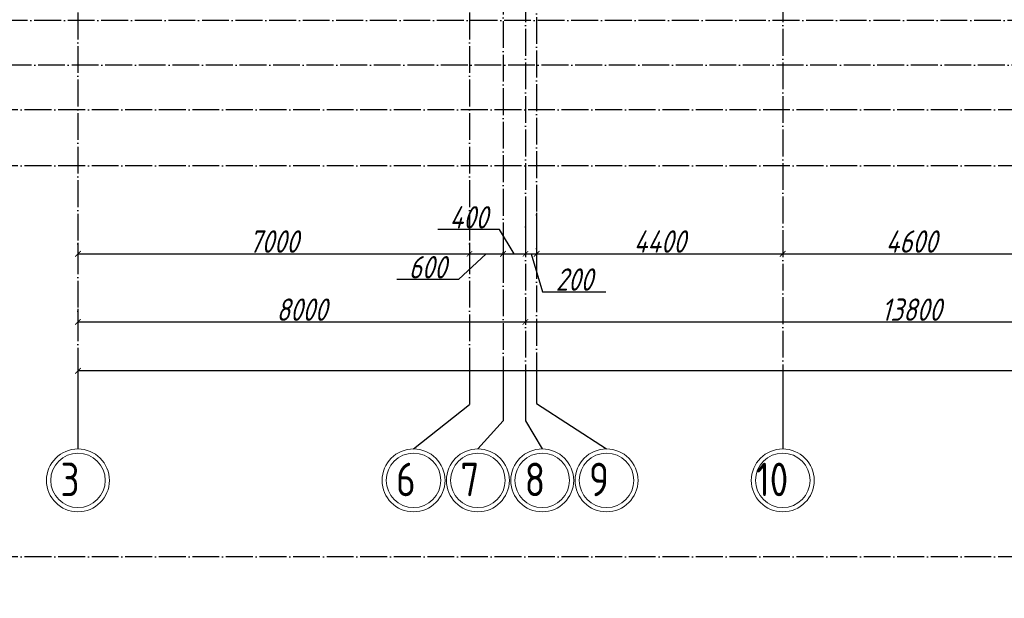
# Model space of a CAD drawing. Extents: x -4445 to 1909585, y 1860 to 289234.
# Tile 25 of 110: x 333605 to 351208, y 197464 to 207818. Entities that reach past the tile are written whole.
import ezdxf

# ---------------------------------------------------------------- set-up
doc = ezdxf.new("R2010")
doc.units = 0
doc.header["$LTSCALE"] = 0.5
doc.header["$MEASUREMENT"] = 0
doc.header["$PDMODE"] = 34
doc.header["$PDSIZE"] = 3
doc.linetypes.add('ACAD_ISO04W100', pattern=[30, 24, -3, 0, -3])
doc.layers.get('0').update_dxf_attribs({"linetype": 'CONTINUOUS', "lineweight": 18})
doc.layers.get('DEFPOINTS').update_dxf_attribs({"color": 2, "linetype": 'CONTINUOUS', "lineweight": 13})
doc.layers.add('os', color=3, linetype='CONTINUOUS')
doc.styles.add('GOST', font='isocpeur.ttf')
doc.styles.add('Isocpeur', font='isocpeui.ttf', dxfattribs={"height": 250})
doc.styles.get("Standard").update_dxf_attribs({"font": 'spds.shx', "oblique": 15})
doc.dimstyles.new('ISO-25', dxfattribs={"dimtxt": 400, "dimasz": 100, "dimexe": 50, "dimexo": 50, "dimgap": 20, "dimtad": 1, "dimdec": 0, "dimtxsty": 'Standard', "dimblk": 'ARCHTICK', "dimcen": 20, "dimclrd": 1, "dimclre": 1, "dimadec": 0, "dimazin": 0, "dimtfac": 1, "dimtdec": 0, "dimtmove": 0, "dimatfit": 3, "dimldrblk": 'ARCHTICK', "dimfxl": 1, "dimarcsym": 0})

# ---------------------------------------------------------------- blocks, each defined once
blk = doc.blocks.new('_ArchTick')
at = {"color": 0, "linetype": 'ByBlock', "const_width": 0.15}
blk.add_lwpolyline([(-0.5, -0.5), (0.5, 0.5)], dxfattribs=at)
blk = doc.blocks.new('*D2488')
at = {"color": 1, "lineweight": -2, "transparency": 16777216}
for p, q in [((334647, 203825), (334647, 203578)), ((341647, 203825), (341647, 203578)), ((334647, 203628), (341647, 203628))]:
    blk.add_line(p, q, dxfattribs=at)
at = {"layer": 'DEFPOINTS', "color": 0, "transparency": 16777216}
for p in [(334647, 203875), (341647, 203875), (341647, 203628)]:
    blk.add_point(p, dxfattribs=at)
at = {"color": 1, "lineweight": -2, "transparency": 16777216, "xscale": 100, "yscale": 100, "zscale": 100, "rotation": 180}
blk.add_blockref('_ArchTick', (334647, 203628), dxfattribs=at)
at = {"color": 1, "lineweight": -2, "transparency": 16777216, "xscale": 100, "yscale": 100, "zscale": 100}
blk.add_blockref('_ArchTick', (341647, 203628), dxfattribs=at)
at = {"color": 0, "transparency": 16777216, "insert": (338147, 203848), "char_height": 400, "attachment_point": 5}
blk.add_mtext('7000', dxfattribs=at)
blk = doc.blocks.new('*D2489')
at = {"color": 1, "lineweight": -2, "transparency": 16777216}
for p, q in [((342247, 204182), (342247, 203578)), ((341647, 203825), (341647, 203578)), ((341947, 203628), (341448, 203168)), ((341647, 203628), (342247, 203628)), ((341448, 203168), (340346, 203168))]:
    blk.add_line(p, q, dxfattribs=at)
at = {"layer": 'DEFPOINTS', "color": 0, "transparency": 16777216}
for p in [(342247, 204232), (341647, 203875), (342247, 203628)]:
    blk.add_point(p, dxfattribs=at)
at = {"color": 1, "lineweight": -2, "transparency": 16777216, "xscale": 100, "yscale": 100, "zscale": 100, "rotation": 180}
blk.add_blockref('_ArchTick', (341647, 203628), dxfattribs=at)
at = {"color": 1, "lineweight": -2, "transparency": 16777216, "xscale": 100, "yscale": 100, "zscale": 100}
blk.add_blockref('_ArchTick', (342247, 203628), dxfattribs=at)
at = {"color": 0, "transparency": 16777216, "insert": (340897, 203388), "char_height": 400, "attachment_point": 5}
blk.add_mtext('600', dxfattribs=at)
blk = doc.blocks.new('*D2490')
at = {"color": 1, "lineweight": -2, "transparency": 16777216}
for p, q in [((342647, 204283), (342647, 203578)), ((342182, 204061), (341081, 204061)), ((342447, 203628), (342182, 204061)), ((342247, 204182), (342247, 203578)), ((342247, 203628), (342647, 203628))]:
    blk.add_line(p, q, dxfattribs=at)
at = {"layer": 'DEFPOINTS', "color": 0, "transparency": 16777216}
for p in [(342247, 204232), (342647, 204333), (342647, 203628)]:
    blk.add_point(p, dxfattribs=at)
at = {"color": 1, "lineweight": -2, "transparency": 16777216, "xscale": 100, "yscale": 100, "zscale": 100, "rotation": 180}
blk.add_blockref('_ArchTick', (342247, 203628), dxfattribs=at)
at = {"color": 1, "lineweight": -2, "transparency": 16777216, "xscale": 100, "yscale": 100, "zscale": 100}
blk.add_blockref('_ArchTick', (342647, 203628), dxfattribs=at)
at = {"color": 0, "transparency": 16777216, "insert": (341632, 204281), "char_height": 400, "attachment_point": 5}
blk.add_mtext('400', dxfattribs=at)
blk = doc.blocks.new('*D2491')
at = {"color": 1, "lineweight": -2, "transparency": 16777216}
for p, q in [((342647, 204283), (342647, 203578)), ((342847, 204362), (342847, 203578)), ((342647, 203628), (342847, 203628)), ((342747, 203628), (342951, 202948)), ((342951, 202948), (344087, 202948))]:
    blk.add_line(p, q, dxfattribs=at)
at = {"layer": 'DEFPOINTS', "color": 0, "transparency": 16777216}
for p in [(342847, 204412), (342647, 204333), (342847, 203628)]:
    blk.add_point(p, dxfattribs=at)
at = {"color": 1, "lineweight": -2, "transparency": 16777216, "xscale": 100, "yscale": 100, "zscale": 100, "rotation": 180}
blk.add_blockref('_ArchTick', (342647, 203628), dxfattribs=at)
at = {"color": 1, "lineweight": -2, "transparency": 16777216, "xscale": 100, "yscale": 100, "zscale": 100}
blk.add_blockref('_ArchTick', (342847, 203628), dxfattribs=at)
at = {"color": 0, "transparency": 16777216, "insert": (343519, 203168), "char_height": 400, "attachment_point": 5}
blk.add_mtext('200', dxfattribs=at)
blk = doc.blocks.new('*D2492')
at = {"color": 1, "lineweight": -2, "transparency": 16777216}
for p, q in [((342847, 204362), (342847, 203578)), ((347247, 203990), (347247, 203578)), ((342847, 203628), (347247, 203628))]:
    blk.add_line(p, q, dxfattribs=at)
at = {"layer": 'DEFPOINTS', "color": 0, "transparency": 16777216}
for p in [(342847, 204412), (347247, 204040), (347247, 203628)]:
    blk.add_point(p, dxfattribs=at)
at = {"color": 1, "lineweight": -2, "transparency": 16777216, "xscale": 100, "yscale": 100, "zscale": 100, "rotation": 180}
blk.add_blockref('_ArchTick', (342847, 203628), dxfattribs=at)
at = {"color": 1, "lineweight": -2, "transparency": 16777216, "xscale": 100, "yscale": 100, "zscale": 100}
blk.add_blockref('_ArchTick', (347247, 203628), dxfattribs=at)
at = {"color": 0, "transparency": 16777216, "insert": (345047, 203848), "char_height": 400, "attachment_point": 5}
blk.add_mtext('4400', dxfattribs=at)
blk = doc.blocks.new('*D2493')
at = {"color": 1, "lineweight": -2, "transparency": 16777216}
for p, q in [((351847, 204092), (351847, 203578)), ((347247, 203990), (347247, 203578)), ((347247, 203628), (351847, 203628))]:
    blk.add_line(p, q, dxfattribs=at)
at = {"layer": 'DEFPOINTS', "color": 0, "transparency": 16777216}
for p in [(347247, 204040), (351847, 204142), (351847, 203628)]:
    blk.add_point(p, dxfattribs=at)
at = {"color": 1, "lineweight": -2, "transparency": 16777216, "xscale": 100, "yscale": 100, "zscale": 100, "rotation": 180}
blk.add_blockref('_ArchTick', (347247, 203628), dxfattribs=at)
at = {"color": 1, "lineweight": -2, "transparency": 16777216, "xscale": 100, "yscale": 100, "zscale": 100}
blk.add_blockref('_ArchTick', (351847, 203628), dxfattribs=at)
at = {"color": 0, "transparency": 16777216, "insert": (349547, 203848), "char_height": 400, "attachment_point": 5}
blk.add_mtext('4600', dxfattribs=at)
blk = doc.blocks.new('*D2606')
at = {"color": 1, "lineweight": -2, "transparency": 16777216}
for p, q in [((334647, 202643), (334647, 202359)), ((342647, 202643), (342647, 202359)), ((334647, 202409), (342647, 202409))]:
    blk.add_line(p, q, dxfattribs=at)
at = {"layer": 'DEFPOINTS', "color": 0, "transparency": 16777216}
for p in [(334647, 202693), (342647, 202693), (342647, 202409)]:
    blk.add_point(p, dxfattribs=at)
at = {"color": 1, "lineweight": -2, "transparency": 16777216, "xscale": 100, "yscale": 100, "zscale": 100, "rotation": 180}
blk.add_blockref('_ArchTick', (334647, 202409), dxfattribs=at)
at = {"color": 1, "lineweight": -2, "transparency": 16777216, "xscale": 100, "yscale": 100, "zscale": 100}
blk.add_blockref('_ArchTick', (342647, 202409), dxfattribs=at)
at = {"color": 0, "transparency": 16777216, "insert": (338647, 202629), "char_height": 400, "attachment_point": 5}
blk.add_mtext('8000', dxfattribs=at)
blk = doc.blocks.new('*D2607')
at = {"color": 1, "lineweight": -2, "transparency": 16777216}
for p, q in [((356447, 202967), (356447, 202359)), ((342647, 202643), (342647, 202359)), ((342647, 202409), (356447, 202409))]:
    blk.add_line(p, q, dxfattribs=at)
at = {"layer": 'DEFPOINTS', "color": 0, "transparency": 16777216}
for p in [(356447, 203017), (342647, 202693), (356447, 202409)]:
    blk.add_point(p, dxfattribs=at)
at = {"color": 1, "lineweight": -2, "transparency": 16777216, "xscale": 100, "yscale": 100, "zscale": 100, "rotation": 180}
blk.add_blockref('_ArchTick', (342647, 202409), dxfattribs=at)
at = {"color": 1, "lineweight": -2, "transparency": 16777216, "xscale": 100, "yscale": 100, "zscale": 100}
blk.add_blockref('_ArchTick', (356447, 202409), dxfattribs=at)
at = {"color": 0, "transparency": 16777216, "insert": (349547, 202629), "char_height": 400, "attachment_point": 5}
blk.add_mtext('13800', dxfattribs=at)
blk = doc.blocks.new('*D2616')
at = {"color": 1, "lineweight": -2, "transparency": 16777216}
for p, q in [((334647, 201587), (334647, 201485)), ((410247, 201587), (410247, 201485)), ((410247, 201535), (334647, 201535))]:
    blk.add_line(p, q, dxfattribs=at)
at = {"layer": 'DEFPOINTS', "color": 0, "transparency": 16777216}
for p in [(334647, 201637), (410247, 201637), (334647, 201535)]:
    blk.add_point(p, dxfattribs=at)
at = {"color": 1, "lineweight": -2, "transparency": 16777216, "xscale": 100, "yscale": 100, "zscale": 100, "rotation": 180}
blk.add_blockref('_ArchTick', (334647, 201535), dxfattribs=at)
at = {"color": 1, "lineweight": -2, "transparency": 16777216, "xscale": 100, "yscale": 100, "zscale": 100}
blk.add_blockref('_ArchTick', (410247, 201535), dxfattribs=at)
at = {"color": 0, "transparency": 16777216, "insert": (372447, 201775), "char_height": 400, "attachment_point": 5}
blk.add_mtext('75600', dxfattribs=at)

msp = doc.modelspace()

# ---------------------------------------------------------------- linework, layer by layer
at = {"layer": 'os', "color": 3, "linetype": 'ACAD_ISO04W100', "ltscale": 40}
for p, q in [((342647.134, 262860.923), (342647.134, 201637.206)), ((347247.134, 262860.923), (347247.134, 201637.206)), ((334647.134, 219347.713), (334647.134, 201637.206)), ((341647.134, 219347.713), (341647.134, 201637.206)), ((342847.134, 218665.297), (342847.134, 201637.206)), ((342247.134, 216792.78), (342247.134, 201637.206)), ((389553.782, 207804.672), (326597.211, 207804.672)), ((385423.049, 207004.672), (326597.211, 207004.672)), ((377380.273, 206204.672), (326597.211, 206204.672)), ((377380.273, 205204.672), (326597.211, 205204.672)), ((377380.273, 198204.672), (326597.211, 198204.672))]:
    msp.add_line(p, q, dxfattribs=at)
at = {"layer": 'os', "color": 0}
for p, q in [((334647.134, 201637.206), (334647.134, 200137.206)), ((341647.134, 201637.206), (341647.134, 200934.727)), ((342247.134, 201637.206), (342247.134, 200642.448)), ((342647.134, 201637.206), (342647.134, 200642.448)), ((342847.134, 201637.206), (342847.134, 200948.014)), ((347247.134, 201637.206), (347247.134, 200137.206))]:
    msp.add_line(p, q, dxfattribs=at)
for points in [[(340647.134, 200137.206), (341647.134, 200934.727)], [(342847.134, 200948.014), (344097.134, 200137.206)], [(341797.134, 200137.206), (342247.134, 200642.448)], [(342647.134, 200642.448), (342947.134, 200137.206)]]:
    msp.add_lwpolyline(points, dxfattribs=at)
at = {"layer": 'os', "color": 0, "lineweight": 0}
for centre, radius in [((334647.134, 199574.706), 562.5), ((334647.134, 199574.706), 487.5), ((340647.134, 199574.706), 562.5), ((340647.134, 199574.706), 487.5), ((341797.134, 199574.706), 562.5), ((341797.134, 199574.706), 487.5), ((342947.134, 199574.706), 562.5), ((342947.134, 199574.706), 487.5), ((344097.134, 199574.706), 562.5), ((344097.134, 199574.706), 487.5), ((347247.134, 199574.706), 562.5), ((347247.134, 199574.706), 487.5)]:
    msp.add_circle(centre, radius, dxfattribs=at)

# ---------------------------------------------------------------- texts
at = {"ltscale": 50}
for s, p in [('3', (334334.672, 199291.048)), ('6', (340334.672, 199291.048)), ('7', (341484.672, 199291.048)), ('8', (342634.672, 199291.048)), ('9', (343784.672, 199291.048)), ('10', (346773.023, 199291.048))]:
    msp.add_text(s, height=600, dxfattribs=at).set_placement(p)
at = {"ltscale": 100, "insert": (152636, 214359.8), "char_height": 250, "width": 19702, "attachment_point": 1, "line_spacing_factor": 0.85, "style": 'GOST'}
msp.add_mtext('\\pi1800;Проект разработан на основании чертежей АС и расстановки технологического оборудования, с учетом требований соответствующих нормативных документов, задания на проектирования и технических условий №270/4-1729  от 16.06.2023 года, выданных АО "Тошкент шахар сув таъминоты"\\PИсходные данные:\\P\\pi0;^I^I^IТехническо-экономические показатели:\\P1.^I Площадь застройки -{\\fISOCPEUR|b0|i1|c204|p34;2852,84}  м2\\P2.^IСтроительный объём  -20360.80 м3\\P3.^IПросадочность - I типа\\P4.^IСейсмичность - 8 баллов\\P^I^I^IПожарная безопасность:\\P1.^IКласс ответственности здания......................................................II\\P2.^IСтепень огнестойкости здания......................................................II\\P3.^IКласс по функциональной пожарной опасности.....................Ф1.1\\P\\pi1800;Проектом предусмотрено строительство системы водоснабжения и водоотведения.{\\C1;\\P}^I^I{\\LХолодное водоснабжение.}\\P\\pi0;^IХолодное водоснабжение принято хозяйственно-питьевое Источником хозяйственно бытового водопровода служит  наружная сеть водопровода. \\P^IГарантированный напор - 1,0 атм.\\P^IХолодное водоснабжение принято хозяйственно-питьевое с отдельной противопожарной линией. Количество вводов - один. Хозяйственно-бытовая сеть водоснабжения - тупиковая. Ввод выполняется из оцинкованных стальных обыкновенных водогазопроводных труб ∅50 мм по ГОСТ 3262-75. \\P^IМагистральный трубопровод (лежак),  стояки и подводки воды к санитарно-техническим приборам выполняются из полипропиленовых труб PP-R PN10. Магистральный трубопровод прокладываются под потолком техподполья. Стояки прокладываются скрыто в шахтах совместно со стояками канализации. Подводка труб к сан-тех приборам выполняется скрыто в штробах. Каждый стояк и поэтажное ответвление имеет свою запорную арматуру. Перед заделкой штроб необходимо провести гидравлическое испытание трубопроводов.\\P^IДля учета водопотребления установлен ультразвуковой счетчик воды с модулем передачи данных.\\P^I^I{\\LПротивопожарный водопровод. \\P}^IПротивопожарная сеть - принята тупиковой. Противопожарный водопровод выполняется из стальных электросварных труб ∅57мм мм.  Внутреннее пожаротушение осуществляется пожарными кранами ∅50 мм, диаметр спрыска наконечника пожарного ствола - 16 мм, длина рукавов - 20 м. Пожарные краны размещаются в специальных шкафах навесного ШПК-320Н и встраиваемого типа ШПК-320В размерами 1300х540х300 (ВхШхГ). Каждый пожарный шкаф оснащается двумя порошковыми огнетушителями ОП-5.\\P^IРасход воды на внутреннее пожаротушение составляет в одну струю по 2,6 л/сек. \\P^IСтальные трубопроводы окрашиваются масляной краской за 2 раза. \\P^IРасход воды на наружнее пожаротушение составляет 20 л/сек и осуществляется от пожарных гидрантов существующей городской сети водопровода.\\P^I^I{\\LГорячее водоснабжение. }\\P^IГорячее водоснабжение принято циркуляционным - от вертикальных накопительных бойлеров косвенного нагрева с контуром подключения солнечных коллекторов. Основным источником тепла для бойлеров ГВС служит тепловая сеть. Трубопроводы горячего водоснабжения выполняются из и PP-RCT труб  PN20. Магистральные циркуляционные трубопроводы прокладываются открыто под потолком цокольного этажа. Подводки к сан-тех приборам прокладываются аналогично подводящим трубопроводам холодного водоснабжения. Альтернативным источником тепла для бойлеров в теплое время года и в ясную погоду служат солнечные коллекторы, устанавливаемые на кровле здания. Монтаж и точный угол наклона коллекторов выполнить по требованиям изготовителя водонагревателей. Допускается установка коллекторов отличной от проекта в соответствии с требованиями завода- изготовителя. Трубопроводы теплоснабжения выполняются из медных труб. \\P^IТеплоносителем для солнечных коллекторов служит водный раствор гликоля (антифриз). нормальной работы контура теплоснабжения и горячего водоснабжения устанавливаются циркуляционные насосы (1 раб. 1 резервный), а также контроллер управления гелиосистемой.\\P^IВсе трубопроводы, прокладываемые по чердаку, а также трубопроводны горячего водоснабжения и циркуляции (за исключение подводок к сантехприборам) покрваются теплоизоячцйионными материалами.\\P^I^I{\\LКанализация}\\P^IВ проекте принята самотёчная система хозяйственно-бытовой канализации. Внутренние сети канализации К1 выполняются из безнапорных полипропиленовых труб ∅50-110мм. Трубы канализации прокладываются под потолком цокольного этажа, а также частично открыто по стенам. \\P^IСтояки прокладываются в шахтах. Все санитарно-технические приборы оборудуются гидравлическими затворам - сифонами. \\P^IВыпуски канализации  выводятся к смотровым колодцам.\\P^IРасчетные расходы определены согласно ШНК 2.04.01-2022. "Внутренний водопровод и канализация зданий."  ', dxfattribs=at)
at = {"color": 7, "lineweight": 50, "char_height": 250, "attachment_point": 4, "style": 'Isocpeur'}
for s, insert, width in [('\\pi1404.07197;{\\C0;Ведомость ссылочных чертежей }', (138386.954, 206108.948), 8000), ('\\pi2991.4444;{\\C0;Ссылочные документы}', (139553.599, 203614.276), 9505.04788), ('\\pi1614.42682;{\\C0;ШНК 2.04.01-2022}', (133558.647, 202789.276), 5994.95212), ('\\pi2752.61864;{\\C0;Прилагаемые документы}', (139553.599, 201264.584), 9505.04788), ('\\pi163.06818;{\\C0;Основные показатели систем водоснабжения и \\P\\pi2964.29924;канализации}', (139390.71, 198649.49), 8000)]:
    msp.add_mtext(s, dxfattribs=dict(at, insert=insert, width=width))

# ---------------------------------------------------------------- dimensions: what is measured, and where the dimension line sits
for base, p1, p2, picture, middle in [((342647.134, 203627.858), (342247.134, 204231.896), (342647.134, 204333.418), '*D2490', (342162.041, 204060.585)), ((342247.134, 203627.858), (341647.134, 203875.012), (342247.134, 204231.896), '*D2489', (341427.977, 203167.858))]:
    dim = msp.add_linear_dim(base=base, p1=p1, p2=p2, dimstyle='ISO-25', override={"dimtmove": 1})
    dim.commit()
    dim.dimension.update_dxf_attribs({"geometry": picture, "text_midpoint": middle, "dimtype": 160})
for base, p1, p2, picture, middle in [((342847.134, 203627.858), (342647.134, 204333.418), (342847.134, 204412.379), '*D2491', (342971.134, 203167.858)), ((347247.134, 203627.858), (342847.134, 204412.379), (347247.134, 204040.131), '*D2492', (345047.134, 203847.858)), ((351847.134, 203627.858), (347247.134, 204040.131), (351847.134, 204141.653), '*D2493', (349547.134, 203847.858)), ((356447.134, 202409.347), (342647.134, 202692.573), (356447.134, 203017.052), '*D2607', (349547.134, 202629.347))]:
    dim = msp.add_linear_dim(base=base, p1=p1, p2=p2, dimstyle='ISO-25', override={"dimtmove": 1})
    dim.commit()
    dim.dimension.update_dxf_attribs({"geometry": picture, "text_midpoint": middle})
for base, p1, p2, picture, middle in [((341647.134, 203627.858), (334647.134, 203875.012), (341647.134, 203875.012), '*D2488', (338147.134, 203847.858)), ((342647.134, 202409.347), (334647.134, 202692.573), (342647.134, 202692.573), '*D2606', (338647.134, 202629.347)), ((334647.134, 201534.71), (410247.134, 201637.206), (334647.134, 201637.206), '*D2616', (372447.134, 201774.569))]:
    dim = msp.add_linear_dim(base=base, p1=p1, p2=p2, dimstyle='ISO-25')
    dim.commit()
    dim.dimension.update_dxf_attribs({"geometry": picture, "text_midpoint": middle})

doc.saveas('drawing.dxf')
